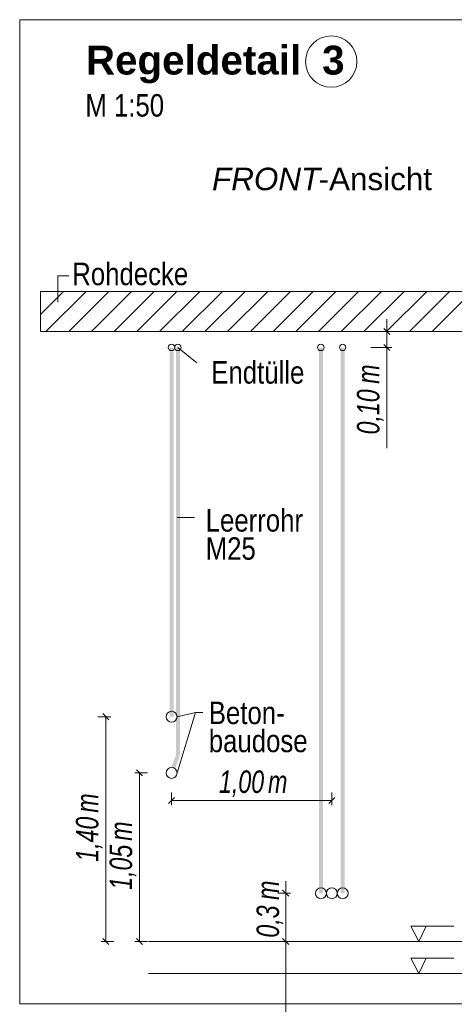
# Model space of a CAD drawing. Extents: x -500 to 300, y 62 to 1162.
# Tile 143 of 256: x 124 to 151, y 827 to 889. Entities that reach past the tile are written whole.
import ezdxf
from ezdxf.lldxf.tags import DXFTag

# ---------------------------------------------------------------- set-up
doc = ezdxf.new("R2010")
doc.units = 0
doc.layers.get('0').update_dxf_attribs({"lineweight": 13})
for name, color, linetype, lineweight, true_color in [('E_Aussparung Bemaßung-A06G93S68I', 5, 'Continuous', 9, 0x0000ff), ('E_Betonbaudose', 1, 'Continuous', 13, 0xff0000), ('E_Detail_Beschriftung', 7, 'Continuous', 13, 0x009900), ('E_Detail_Wandschraffur', 7, 'Continuous', 5, 0xc0c0c0), ('E_Leerrohr Beschriftung', 1, 'Continuous', 9, 0xff0000)]:
    doc.layers.add(name, color=color, linetype=linetype, lineweight=lineweight, true_color=true_color)
doc.layers.add('E_Detail_Linie_Text_Bem', color=7, linetype='Continuous', lineweight=13)
doc.styles.get("Standard").update_dxf_attribs({"font": 'ARIALN.TTF'})
tags = doc.linetypes.add('fein_strichliert', pattern=[4, 1, -2, 1]).pattern_tags.tags
tags[8:9] = [DXFTag(74, 4), DXFTag(75, 0), DXFTag(340, '0'), DXFTag(46, 0.0), DXFTag(50, 0.0), DXFTag(44, 0.0), DXFTag(45, 0.0)]
tags[6:7] = [DXFTag(74, 4), DXFTag(75, 0), DXFTag(340, '0'), DXFTag(46, 0.0), DXFTag(50, 0.0), DXFTag(44, 0.0), DXFTag(45, 0.0)]
tags[4:5] = [DXFTag(74, 4), DXFTag(75, 0), DXFTag(340, '0'), DXFTag(46, 0.0), DXFTag(50, 0.0), DXFTag(44, 0.0), DXFTag(45, 0.0)]
tags = doc.linetypes.add('fein_strichliert-A06G93S58I', pattern=[4, 1, -2, 1]).pattern_tags.tags
tags[8:9] = [DXFTag(74, 4), DXFTag(75, 0), DXFTag(340, '0'), DXFTag(46, 0.0), DXFTag(50, 0.0), DXFTag(44, 0.0), DXFTag(45, 0.0)]
tags[6:7] = [DXFTag(74, 4), DXFTag(75, 0), DXFTag(340, '0'), DXFTag(46, 0.0), DXFTag(50, 0.0), DXFTag(44, 0.0), DXFTag(45, 0.0)]
tags[4:5] = [DXFTag(74, 4), DXFTag(75, 0), DXFTag(340, '0'), DXFTag(46, 0.0), DXFTag(50, 0.0), DXFTag(44, 0.0), DXFTag(45, 0.0)]

# ---------------------------------------------------------------- blocks, each defined once
blk = doc.blocks.new('Referenz-A06G93S98I')
at = {"layer": 'E_Aussparung Bemaßung-A06G93S68I', "linetype": 'Continuous', "ltscale": 0.13}
for p, q in [((146.647, 870.111), (146.647, 862.073)), ((146.947, 869.348), (145.647, 869.348)), ((146.457, 869.538), (146.838, 869.157)), ((146.947, 868.348), (145.647, 868.348)), ((146.457, 868.539), (146.838, 868.157)), ((129.447, 845.348), (128.647, 845.348)), ((129.338, 845.157), (128.957, 845.538)), ((129.147, 845.348), (129.147, 831.348)), ((130.947, 841.848), (131.747, 841.848)), ((131.438, 841.657), (131.057, 842.038)), ((131.247, 841.848), (131.247, 831.348)), ((133.232, 839.832), (133.232, 840.632)), ((143.22, 839.832), (143.22, 840.632)), ((133.423, 840.323), (133.041, 839.941)), ((133.232, 840.132), (143.22, 840.132)), ((143.411, 840.323), (143.029, 839.941)), ((140.347, 835.111), (140.347, 825.876)), ((140.647, 834.348), (139.847, 834.348)), ((140.157, 834.538), (140.538, 834.157)), ((128.847, 831.348), (129.647, 831.348)), ((129.338, 831.157), (128.957, 831.538)), ((130.947, 831.348), (131.747, 831.348)), ((131.438, 831.157), (131.057, 831.538)), ((140.647, 831.348), (139.847, 831.348)), ((140.157, 831.538), (140.538, 831.157))]:
    blk.add_line(p, q, dxfattribs=at)
at = {"layer": 'E_Betonbaudose', "linetype": 'Continuous', "ltscale": 0.13}
for centre, radius in [((133.232, 868.357), 0.2), ((133.632, 868.357), 0.2), ((142.531, 868.357), 0.2), ((143.891, 868.357), 0.2), ((133.241, 845.348), 0.34), ((133.241, 841.848), 0.34), ((142.54, 834.348), 0.34), ((143.22, 834.348), 0.34), ((143.9, 834.348), 0.34)]:
    blk.add_circle(centre, radius, dxfattribs=at)
at = {"layer": 'E_Detail_Linie_Text_Bem', "linetype": 'fein_strichliert-A06G93S58I', "ltscale": 0.65}
for p, q in [((186.551, 888.775), (123.782, 888.775)), ((123.782, 888.775), (123.782, 827.458)), ((123.782, 827.458), (183.525, 827.458))]:
    blk.add_line(p, q, dxfattribs=at)
at = {"layer": 'E_Detail_Linie_Text_Bem', "color": 0, "linetype": 'Continuous', "ltscale": 0.13}
for p, q in [((126.154, 871.168), (126.154, 872.816)), ((126.154, 872.816), (126.84, 872.816)), ((134.81, 867.395), (133.632, 868.348)), ((134.657, 857.761), (133.596, 857.761)), ((134.73, 845.602), (133.581, 845.348)), ((134.73, 845.602), (133.581, 841.848)), ((134.73, 845.602), (135.191, 845.602)), ((148.641, 831.348), (148.131, 832.297)), ((148.131, 832.297), (150.815, 832.297)), ((149.098, 832.301), (148.641, 831.348)), ((148.641, 829.348), (148.131, 830.297)), ((148.131, 830.297), (150.815, 830.297)), ((149.098, 830.301), (148.641, 829.348))]:
    blk.add_line(p, q, dxfattribs=at)
at = {"layer": 'E_Detail_Linie_Text_Bem', "linetype": 'Continuous', "ltscale": 0.13}
for p, q in [((176.399, 871.848), (125.071, 871.848)), ((125.071, 871.848), (125.071, 869.348)), ((125.071, 869.348), (135.464, 869.348)), ((125.071, 869.348), (173.899, 869.348)), ((135.464, 869.348), (176.399, 869.348)), ((131.798, 831.348), (169.928, 831.348)), ((131.798, 829.348), (169.928, 829.348))]:
    blk.add_line(p, q, dxfattribs=at)
for points in [[(133.366, 868.348), (133.366, 845.348), (133.116, 868.347), (133.116, 845.348)], [(133.757, 868.358), (133.757, 842.922), (133.507, 868.357), (133.507, 842.922)], [(142.665, 868.348), (142.665, 834.348), (142.415, 868.347), (142.415, 834.348)], [(144.025, 868.348), (144.025, 834.348), (143.775, 868.347), (143.775, 834.348)], [(133.749, 842.877), (133.44, 842.087), (133.516, 842.967), (133.207, 842.178)]]:
    blk.add_solid(points, dxfattribs=at)
at = {"layer": 'E_Detail_Wandschraffur', "linetype": 'ByBlock', "ltscale": 0.13}
for p, q in [((125.071, 870.415), (126.504, 871.848)), ((126.833, 869.348), (129.333, 871.848)), ((129.661, 869.348), (132.161, 871.848)), ((132.49, 869.348), (134.99, 871.848)), ((135.318, 869.348), (137.818, 871.848)), ((138.146, 869.348), (140.646, 871.848)), ((140.975, 869.348), (143.475, 871.848)), ((143.803, 869.348), (146.303, 871.848)), ((146.632, 869.348), (149.132, 871.848)), ((149.46, 869.348), (151.96, 871.848))]:
    blk.add_line(p, q, dxfattribs=at)
at = {"layer": 'E_Detail_Wandschraffur', "linetype": 'fein_strichliert', "ltscale": 0.13}
for p, q in [((125.071, 871.829), (125.09, 871.848)), ((125.419, 869.348), (127.919, 871.848)), ((128.247, 869.348), (130.747, 871.848)), ((131.075, 869.348), (133.575, 871.848)), ((133.904, 869.348), (136.404, 871.848)), ((136.732, 869.348), (139.232, 871.848)), ((139.561, 869.348), (142.061, 871.848)), ((142.389, 869.348), (144.889, 871.848)), ((145.218, 869.348), (147.718, 871.848)), ((148.046, 869.348), (150.546, 871.848))]:
    blk.add_line(p, q, dxfattribs=at)
at = {"layer": 'E_Leerrohr Beschriftung', "linetype": 'Continuous', "ltscale": 0.13}
blk.add_circle((143.181, 886.167), 1.6, dxfattribs=at)
at = {"layer": 'E_Aussparung Bemaßung-A06G93S68I', "linetype": 'Continuous', "ltscale": 0.13, "char_height": 1.4, "attachment_point": 1, "rotation": 90}
for s, insert in [('{\\W0.9;\\fArial Narrow|b0|i1;m}', (144.781, 866.088)), ('{\\W0.9;\\fArial Narrow|b0|i1;0,10 }', (144.781, 862.935)), ('{\\W0.9;\\fArial Narrow|b0|i1;m}', (127.281, 839.368)), ('{\\W0.9;\\fArial Narrow|b0|i1;1,40 }', (127.281, 836.311)), ('{\\W0.9;\\fArial Narrow|b0|i1;m}', (129.381, 837.618)), ('{\\W0.9;\\fArial Narrow|b0|i1;1,05 }', (129.381, 834.561)), ('{\\W0.9;\\fArial Narrow|b0|i1;m}', (138.529, 833.933)), ('{\\W0.9;\\fArial Narrow|b0|i1;0,3 }', (138.529, 831.583))]:
    blk.add_mtext(s, dxfattribs=dict(at, insert=insert))
at = {"layer": 'E_Aussparung Bemaßung-A06G93S68I', "linetype": 'Continuous', "ltscale": 0.13, "char_height": 1.4, "attachment_point": 1}
for s, insert in [('{\\W0.9;\\fArial Narrow|b0|i1;1,00 }', (136.19, 841.999)), ('{\\W0.9;\\fArial Narrow|b0|i1;m}', (139.247, 841.999))]:
    blk.add_mtext(s, dxfattribs=dict(at, insert=insert))
at = {"layer": 'E_Detail_Beschriftung', "color": 1, "linetype": 'Continuous', "lineweight": 35, "ltscale": 0.35, "true_color": 0xff0000, "char_height": 1.8, "attachment_point": 1}
for s, insert in [('{\\fArial|b1|i0;Regeldetail}', (127.9, 887.159)), ('{\\fArial|b1|i0;3}', (142.614, 887.159))]:
    blk.add_mtext(s, dxfattribs=dict(at, insert=insert))
at = {"layer": 'E_Detail_Beschriftung', "linetype": 'Continuous', "ltscale": 0.13, "char_height": 1.4, "attachment_point": 1}
for s, insert in [('{\\fArial Narrow;M 1:50}', (127.87, 884.138)), ('{\\fArial Narrow;Rohdecke}', (127.054, 873.633)), ('{\\fArial Narrow;Endtülle}', (135.712, 867.501)), ('{\\fArial Narrow;Leerrohr}', (135.364, 858.282)), ('{\\fArial Narrow;M25}', (135.364, 856.529)), ('{\\fArial Narrow;Beton-}', (135.557, 846.288)), ('{\\fArial Narrow;baudose}', (135.557, 844.538))]:
    blk.add_mtext(s, dxfattribs=dict(at, insert=insert))
at = {"layer": 'E_Detail_Beschriftung', "linetype": 'Continuous', "lineweight": -2, "ltscale": 0.25, "char_height": 1.4, "attachment_point": 1}
for s, insert in [('{\\fArial|b0|i1;FRONT}', (135.76, 879.553)), ('{\\fArial;-Ansicht}', (142.395, 879.553))]:
    blk.add_mtext(s, dxfattribs=dict(at, insert=insert))

msp = doc.modelspace()

# ---------------------------------------------------------------- block references
at = {"color": 8, "lineweight": 25, "ltscale": 0.25, "true_color": 0x808080}
msp.add_blockref('Referenz-A06G93S98I', (0, 0), dxfattribs=at)

doc.saveas('drawing.dxf')
